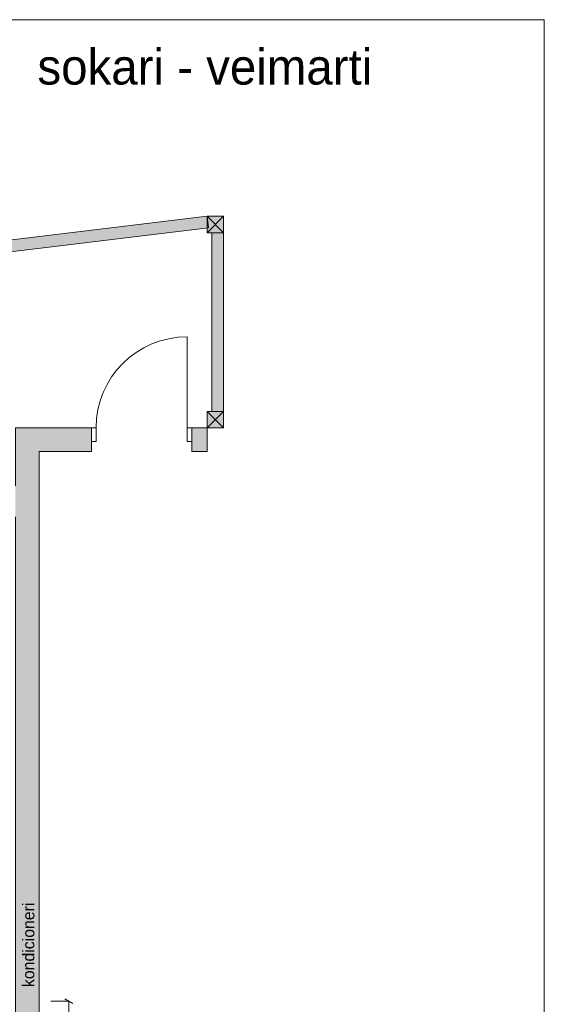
# Model space of a CAD drawing. Header units: millimetres. Extents: x 967010 to 982469, y -232725 to -220235.
# Tile 4 of 4: x 978033 to 982469, y -228555 to -220235. Entities that reach past the tile are written whole.
import ezdxf

# ---------------------------------------------------------------- set-up
doc = ezdxf.new("R2010")
doc.units = ezdxf.units.MM
doc.header["$MEASUREMENT"] = 0
for name, color, linetype, lineweight in [('Interior - Partition_Pen_No__1', 7, 'Continuous', 0), ('New_Archicad Doors_Pen_No__1', 7, 'Continuous', 0), ('New_Archicad Doors_Pen_No__27', 7, 'Continuous', 0), ('New_Drawing & Figure_Pen_No__1', 7, 'Continuous', 0), ('New_Structural - Bearing_Pen_No__27', 7, 'Continuous', 0), ('New_Structural - Bearing_Pen_No__42', 8, 'Continuous', 0), ('New_ZAROSLI_Pen_No__1', 7, 'Continuous', 0)]:
    doc.layers.add(name, color=color, linetype=linetype, lineweight=lineweight)
doc.layers.add('Interior - Partition_Pen_No__165', color=7, linetype='Continuous', lineweight=0, true_color=0x80d6ff)
doc.layers.add('New_Drawing & Figure_Pen_No__93', color=7, linetype='Continuous', lineweight=0, true_color=0xa2a233)
for name, color, linetype in [('New_Archicad Doors', 7, 'Continuous'), ('New_Structural - Bearing', 7, 'Continuous'), ('New_ZAROSLI', 7, 'Continuous')]:
    doc.layers.add(name, color=color, linetype=linetype)
doc.styles.add('GENERATED_STYLE_2', font='arial.ttf')
doc.styles.add('GENERATED_STYLE_3', font='txt')
doc.dimstyles.new('GENERATED_STYLE__2', dxfattribs={"dimtxt": 100, "dimasz": 53.2, "dimexe": 0.18, "dimexo": 300, "dimgap": 0, "dimtad": 0, "dimdec": 0, "dimlfac": 0.1, "dimzin": 0, "dimdsep": 46, "dimtxsty": 'GENERATED_STYLE_2', "dimblk": 'ARROWHEAD_2', "dimblk1": 'ARROWHEAD_2', "dimblk2": 'ARROWHEAD_2', "dimcen": 0.09, "dimclrd": 7, "dimclre": 7, "dimclrt": 7, "dimadec": 0, "dimazin": 0, "dimtfac": 1, "dimtdec": 4, "dimtmove": 0, "dimatfit": 3, "dimfxl": 1, "dimtolj": 1, "dimtzin": 0, "dimarcsym": 0})

# ---------------------------------------------------------------- blocks, each defined once
blk = doc.blocks.new('Wall_7', base_point=(977997.4, -229975))
at = {"layer": 'New_Structural - Bearing_Pen_No__42', "linetype": 'Continuous', "lineweight": 0, "true_color": 0x7f7f7f}
for points in [[(977997.4, -223685), (978197.4, -223885), (978197.4, -223685)], [(977997.4, -223885), (978197.4, -223885), (977997.4, -223685)], [(977997.4, -223885), (977997.4, -229975), (978197.4, -229975), (978197.4, -223885)], [(977997.4, -230075), (978197.4, -230075), (977997.4, -229975)], [(977997.4, -229975), (978197.4, -230075), (978197.4, -229975)]]:
    blk.add_hatch(color=8, dxfattribs=at).paths.add_polyline_path(points)
at = {"layer": 'New_Structural - Bearing_Pen_No__27', "color": 7, "linetype": 'Continuous', "lineweight": 0, "flags": 128}
for points in [[(977997.4, -223685), (978197.4, -223685)], [(977997.4, -223685), (977997.4, -224175)], [(978197.4, -230075), (978197.4, -223885)], [(977997.4, -224435), (977997.4, -229975)], [(978197.4, -230075), (977997.4, -230075)]]:
    blk.add_lwpolyline(points, dxfattribs=at)
blk = doc.blocks.new('Door 27_3')
at = {"layer": 'New_Archicad Doors_Pen_No__1', "color": 7, "linetype": 'Continuous', "lineweight": 0}
for p, q in [((385, 0), (385, 770)), ((-385, 0), (-425, 0)), ((-425, 0), (-425, -115)), ((-385, -115), (-385, 0)), ((425, 0), (385, 0)), ((385, 0), (385, -115)), ((425, -115), (425, 0)), ((-425, -115), (-385, -115)), ((385, -115), (425, -115))]:
    blk.add_line(p, q, dxfattribs=at)
blk.add_arc((385, 0), 770, 90, 180, dxfattribs=at)
at = {"layer": 'New_Archicad Doors_Pen_No__27', "color": 7, "linetype": 'Continuous', "lineweight": 0}
for p, q in [((-425, 0), (-462, 0)), ((-425, 0), (-462, 0)), ((-425, 0), (-425, -115)), ((-425, 0), (-425, -115)), ((425, 0), (425, -115)), ((425, 0), (425, -115)), ((425, 0), (462, 0)), ((425, 0), (462, 0)), ((-425, -115), (-425, -200)), ((-425, -115), (-425, -200)), ((425, -115), (425, -200)), ((425, -115), (425, -200)), ((-425, -200), (-462, -200)), ((-425, -200), (-462, -200)), ((425, -200), (462, -200)), ((425, -200), (462, -200))]:
    blk.add_line(p, q, dxfattribs=at)
blk = doc.blocks.new('Wall_8', base_point=(977997.4, -223685))
at = {"layer": 'New_Structural - Bearing_Pen_No__42', "linetype": 'Continuous', "lineweight": 0, "true_color": 0x7f7f7f}
for points in [[(978197.4, -223885), (978639.3, -223885), (978639.3, -223685), (978197.4, -223685)], [(979489.3, -223685), (979489.3, -223885), (979617.4, -223885), (979617.4, -223685)]]:
    blk.add_hatch(color=8, dxfattribs=at).paths.add_polyline_path(points)
at = {"layer": 'New_Structural - Bearing_Pen_No__27', "color": 7, "linetype": 'Continuous', "lineweight": 0}
for p, q in [((978639.3, -223685), (978602.3, -223685)), ((978639.3, -223685), (978639.3, -223800)), ((979489.3, -223685), (979526.3, -223685)), ((979489.3, -223685), (979489.3, -223800)), ((978639.3, -223800), (978639.3, -223885)), ((979489.3, -223800), (979489.3, -223885)), ((978639.3, -223885), (978602.3, -223885)), ((979489.3, -223885), (979526.3, -223885))]:
    blk.add_line(p, q, dxfattribs=at)
at = {"layer": 'New_Structural - Bearing_Pen_No__27', "color": 7, "linetype": 'Continuous', "lineweight": 0, "flags": 128}
for points in [[(978639.3, -223685), (978197.4, -223685)], [(979617.4, -223685), (979489.3, -223685)], [(979617.4, -223885), (979617.4, -223685)], [(978197.4, -223885), (978639.3, -223885)], [(979489.3, -223885), (979617.4, -223885)]]:
    blk.add_lwpolyline(points, dxfattribs=at)
at = {"layer": 'New_Archicad Doors', "color": 21, "linetype": 'Continuous', "lineweight": 0, "true_color": 0xff9955, "zscale": 1000}
blk.add_blockref('Door 27_3', (979064.3, -223685), dxfattribs=at)
blk = doc.blocks.new('Wall_9', base_point=(979657.4, -223545))
at = {"layer": 'New_Structural - Bearing_Pen_No__42', "linetype": 'Continuous', "lineweight": 0, "true_color": 0x7f7f7f}
blk.add_hatch(color=8, dxfattribs=at).paths.add_polyline_path([(979757.4, -223545), (979757.4, -222035), (979657.4, -222035), (979657.4, -223545)])
at = {"layer": 'New_Structural - Bearing_Pen_No__27', "color": 7, "linetype": 'Continuous', "lineweight": 0, "flags": 128}
for points in [[(979757.4, -222035), (979657.4, -222035)], [(979657.4, -222035), (979657.4, -223545)], [(979757.4, -223545), (979757.4, -222035)], [(979657.4, -223545), (979757.4, -223545)]]:
    blk.add_lwpolyline(points, dxfattribs=at)
blk = doc.blocks.new('Wall_10', base_point=(968797.4, -223205))
at = {"layer": 'New_Structural - Bearing_Pen_No__42', "linetype": 'Continuous', "lineweight": 0, "true_color": 0x7f7f7f}
blk.add_hatch(color=8, dxfattribs=at).paths.add_polyline_path([(968809.4, -223304.2), (979629.4, -221994.2), (979617.4, -221895), (968797.4, -223205)])
at = {"layer": 'New_Structural - Bearing_Pen_No__27', "color": 7, "linetype": 'Continuous', "lineweight": 0, "flags": 128}
for points in [[(979617.4, -221895), (968797.4, -223205)], [(979629.4, -221994.2), (979617.4, -221895)], [(968809.4, -223304.2), (979629.4, -221994.2)]]:
    blk.add_lwpolyline(points, dxfattribs=at)
blk = doc.blocks.new('*D287')
at = {"layer": 'New_ZAROSLI_Pen_No__1', "color": 7, "linetype": 'Continuous', "lineweight": 0, "transparency": 16777216}
for p, q in [((978448.5, -228529.1), (978297.4, -228529.1)), ((978483.5, -228549.3), (978413.5, -228508.9)), ((978448.5, -228902.8), (978448.5, -228529.1)), ((978448.5, -229533.2), (978448.5, -229159.5)), ((978448.5, -229533.2), (978292.6, -229533.2)), ((978413.5, -229513), (978483.5, -229553.4))]:
    blk.add_line(p, q, dxfattribs=at)
at = {"layer": 'New_ZAROSLI_Pen_No__1', "color": 7, "lineweight": 0, "transparency": 16777216, "insert": (978498.5, -229145.6), "char_height": 100, "attachment_point": 7, "rotation": 90, "style": 'GENERATED_STYLE_2'}
blk.add_mtext('\\A1;{\\pql;\\fArial|b0|i0|c204|p0;\\W1.000000;100}', dxfattribs=at)
blk = doc.blocks.new('ARROWHEAD_2')
at = {"color": 0, "linetype": 'Continuous', "lineweight": 0}
for p, q in [((0, 0), (-1, 0)), ((-0.38, -0.66), (0.38, 0.66))]:
    blk.add_line(p, q, dxfattribs=at)

msp = doc.modelspace()

# ---------------------------------------------------------------- hatches: boundary and pattern name
at = {"layer": 'New_Drawing & Figure_Pen_No__93', "linetype": 'Continuous', "lineweight": 0, "true_color": 0xa2a233}
for points in [[(979617.4, -221895), (979757.4, -221895), (979757.4, -222035), (979617.4, -222035)], [(979617.4, -223545), (979757.4, -223545), (979757.4, -223685), (979617.4, -223685)]]:
    msp.add_hatch(color=55, dxfattribs=at).paths.add_polyline_path(points)

# ---------------------------------------------------------------- linework, layer by layer
at = {"layer": 'New_Drawing & Figure_Pen_No__1', "color": 7, "linetype": 'Continuous', "lineweight": 0}
for p, q in [((967010.5, -220235.3), (982469.2, -220235.3)), ((982469.2, -220235.3), (982469.2, -232724.5)), ((979757.4, -221895), (979617.4, -221895)), ((979617.4, -221895), (979617.4, -222035)), ((979617.4, -222035), (979757.4, -221895)), ((979617.4, -221895), (979757.4, -222035)), ((979757.4, -222035), (979757.4, -221895)), ((979617.4, -222035), (979757.4, -222035)), ((979757.4, -223545), (979617.4, -223545)), ((979617.4, -223545), (979617.4, -223685)), ((979617.4, -223685), (979757.4, -223545)), ((979617.4, -223545), (979757.4, -223685)), ((979757.4, -223685), (979757.4, -223545)), ((979617.4, -223685), (979757.4, -223685))]:
    msp.add_line(p, q, dxfattribs=at)

# ---------------------------------------------------------------- block references
at = {"layer": 'New_Structural - Bearing', "color": 7, "lineweight": 0}
for name, p in [('Wall_10', (968797.4, -223205)), ('Wall_9', (979657.4, -223545)), ('Wall_8', (977997.4, -223685)), ('Wall_7', (977997.4, -229975))]:
    msp.add_blockref(name, p, dxfattribs=at)

# ---------------------------------------------------------------- texts
at = {"layer": 'Interior - Partition_Pen_No__1', "color": 7, "linetype": 'Continuous', "lineweight": 0, "insert": (978183.4, -220635.5), "char_height": 300, "attachment_point": 4, "style": 'GENERATED_STYLE_3'}
msp.add_mtext('\\A1;{\\pql;\\fSanet|b0|i0|c0|p0;\\W1.000000;sokari\\fSanet|b0|i0|c0|p0;\\W1.000000; \\fSanet|b0|i0|c0|p0;\\W1.000000;-\\fSanet|b0|i0|c0|p0;\\W1.000000; \\fSanet|b0|i0|c0|p0;\\W1.000000;veimarti}', dxfattribs=at)
at = {"layer": 'Interior - Partition_Pen_No__165', "color": 141, "linetype": 'Continuous', "lineweight": 0, "true_color": 0x80d6ff, "insert": (978107.1, -228409.6), "char_height": 100, "attachment_point": 4, "rotation": 89.91482, "style": 'GENERATED_STYLE_3'}
msp.add_mtext('\\A1;{\\pql;\\fSanet|b0|i0|c0|p0;\\W1.000000;kondicioneri}', dxfattribs=at)

# ---------------------------------------------------------------- dimensions: what is measured, and where the dimension line sits
at = {"layer": 'New_ZAROSLI', "color": 7, "linetype": 'Continuous', "lineweight": 0}
dim = msp.add_linear_dim(base=(978448.5, -228529.1), p1=(977992.6, -229533.2), p2=(977997.4, -228529.1), angle=90, dimstyle='GENERATED_STYLE__2', dxfattribs=at)
dim.commit()
dim.dimension.update_dxf_attribs({"geometry": '*D287', "text_midpoint": (978448.5, -229031.4), "dimtype": 160, "text_rotation": 90})

doc.saveas('drawing.dxf')
